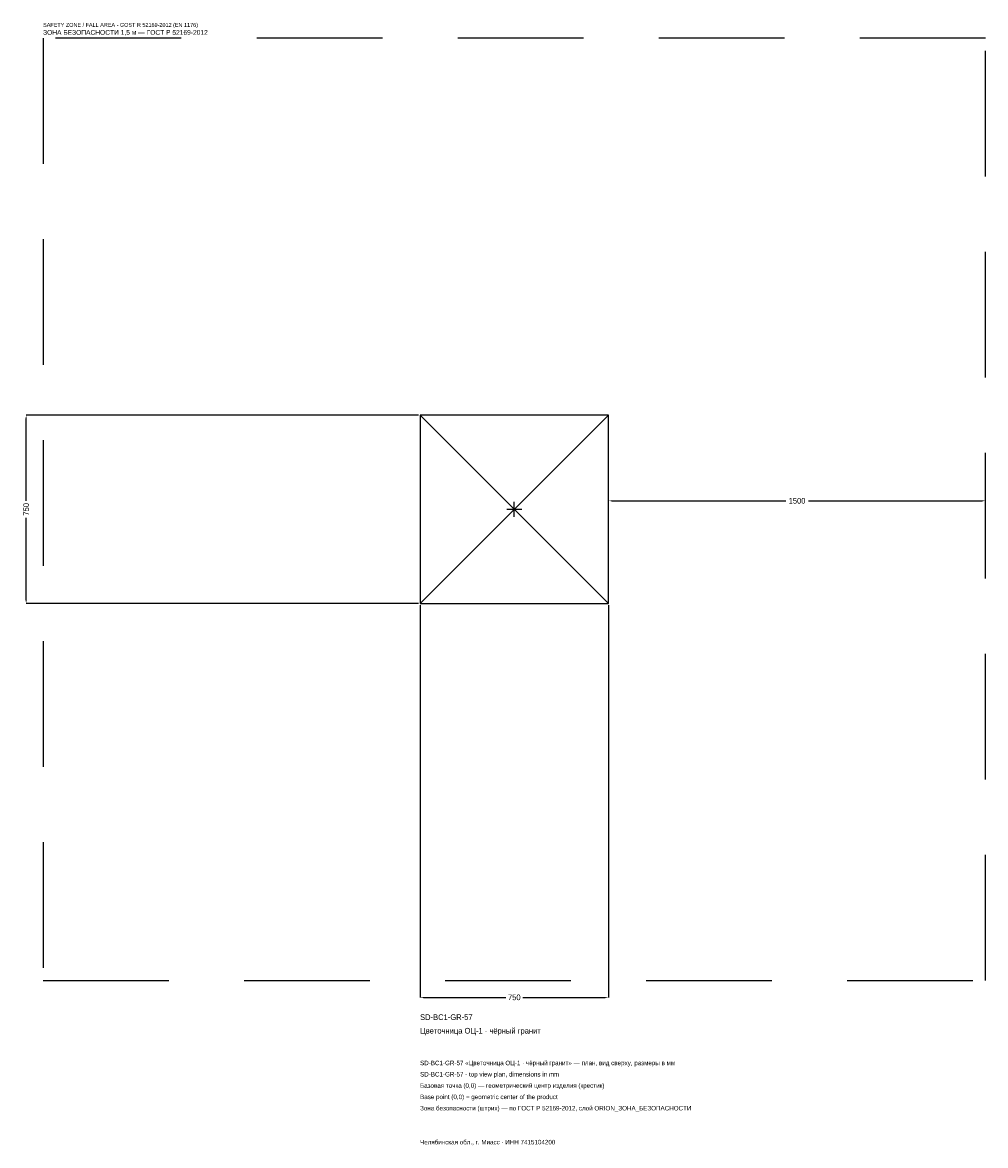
# Model space of a CAD drawing. Header units: metres. Extents: x -1957 to 1875, y -2532 to 1938.
import ezdxf

# ---------------------------------------------------------------- set-up
doc = ezdxf.new("R2010")
doc.units = ezdxf.units.M
doc.linetypes.add('DASHED', pattern=[800, 500, -300])
for name, color, linetype in [('ЗСК_ДАННЫЕ', 3, 'Continuous'), ('ЗСК_ЗОНА_БЕЗОПАСНОСТИ', 1, 'Continuous'), ('ЗСК_КОНТУР', 7, 'Continuous'), ('ЗСК_РАЗМЕРЫ', 8, 'Continuous')]:
    doc.layers.add(name, color=color, linetype=linetype)
doc.dimstyles.new('ORION', dxfattribs={"dimtxt": 22.5, "dimasz": 13.5, "dimexe": 1.25, "dimexo": 6.75, "dimtad": 1, "dimdec": 0, "dimcen": 2.5, "dimazin": 3, "dimtfac": 1, "dimtmove": 0, "dimatfit": 3})

# ---------------------------------------------------------------- blocks, each defined once
blk = doc.blocks.new('_CLOSEDFILLED')
at = {"color": 0, "linetype": 'BYBLOCK'}
blk.add_solid([(-1, 0.16), (0, 0), (-1, -0.16)], dxfattribs=at)
blk = doc.blocks.new('*D1')
for p, q in [((-375, -381.75), (-375, -1942.5)), ((375, -381.75), (375, -1942.5)), ((-361.5, -1942.5), (-33.75, -1942.5)), ((33.75, -1942.5), (361.5, -1942.5))]:
    blk.add_line(p, q)
at = {"layer": 'Defpoints'}
for p in [(-375, -375), (375, -375), (-375, -1942.5)]:
    blk.add_point(p, dxfattribs=at)
at = {"layer": 'ЗСК_РАЗМЕРЫ', "xscale": 13.5, "yscale": 13.5, "rotation": 180}
blk.add_blockref('_CLOSEDFILLED', (-375, -1942.5), dxfattribs=at)
at = {"layer": 'ЗСК_РАЗМЕРЫ', "xscale": 13.5, "yscale": 13.5}
blk.add_blockref('_CLOSEDFILLED', (375, -1942.5), dxfattribs=at)
at = {"layer": 'ЗСК_РАЗМЕРЫ', "insert": (0, -1942.5), "char_height": 22.5, "attachment_point": 5}
blk.add_mtext('750', dxfattribs=at)
blk = doc.blocks.new('*D2')
for p, q in [((-381.75, 375), (-1942.5, 375)), ((-1942.5, 33.75), (-1942.5, 361.5)), ((-1942.5, -361.5), (-1942.5, -33.75)), ((-381.75, -375), (-1942.5, -375))]:
    blk.add_line(p, q)
at = {"layer": 'Defpoints'}
for p in [(-375, 375), (-1942.5, -375), (-375, -375)]:
    blk.add_point(p, dxfattribs=at)
at = {"layer": 'ЗСК_РАЗМЕРЫ', "xscale": 13.5, "yscale": 13.5}
for p, rotation in [((-1942.5, 375), 90), ((-1942.5, -375), 270)]:
    blk.add_blockref('_CLOSEDFILLED', p, dxfattribs=dict(at, rotation=rotation))
at = {"layer": 'ЗСК_РАЗМЕРЫ', "insert": (-1942.5, 0), "char_height": 22.5, "attachment_point": 5, "rotation": 90}
blk.add_mtext('750', dxfattribs=at)
blk = doc.blocks.new('*D3')
for p, q in [((375, 6.75), (375, 33.75)), ((388.5, 33.75), (1080, 33.75)), ((1170, 33.75), (1861.5, 33.75)), ((1875, 6.75), (1875, 33.75))]:
    blk.add_line(p, q)
at = {"layer": 'Defpoints'}
for p in [(375, 33.75), (375, 0), (1875, 0)]:
    blk.add_point(p, dxfattribs=at)
at = {"layer": 'ЗСК_РАЗМЕРЫ', "xscale": 13.5, "yscale": 13.5, "rotation": 180}
blk.add_blockref('_CLOSEDFILLED', (375, 33.75), dxfattribs=at)
at = {"layer": 'ЗСК_РАЗМЕРЫ', "xscale": 13.5, "yscale": 13.5}
blk.add_blockref('_CLOSEDFILLED', (1875, 33.75), dxfattribs=at)
at = {"layer": 'ЗСК_РАЗМЕРЫ', "insert": (1125, 33.75), "char_height": 22.5, "attachment_point": 5}
blk.add_mtext('1500', dxfattribs=at)
blk = doc.blocks.new('ОРИОН SD-BC1-GR-57 Цветочница ОЦ-1 · чёрный гранит')
at = {"layer": 'ЗСК_ЗОНА_БЕЗОПАСНОСТИ', "linetype": 'DASHED'}
blk.add_lwpolyline([(-1875, -1875), (1875, -1875), (1875, 1875), (-1875, 1875)], close=True, dxfattribs=at)
at = {"layer": 'ЗСК_КОНТУР'}
for p, q in [((-375, -375), (375, 375)), ((-375, 375), (375, -375))]:
    blk.add_line(p, q, dxfattribs=at)
blk.add_lwpolyline([(-375, -375), (375, -375), (375, 375), (-375, 375)], close=True, dxfattribs=at)
at = {"layer": 'ЗСК_РАЗМЕРЫ'}
for p, q in [((-30, 0), (30, 0)), ((0, -30), (0, 30))]:
    blk.add_line(p, q, dxfattribs=at)
at = {"layer": 'ЗСК_ДАННЫЕ'}
for tag, p in [('АРТИКУЛ', (-375, -2032.5)), ('НАИМЕНОВАНИЕ', (-375, -2086.5))]:
    blk.add_attdef(tag, p, '', height=22.5, dxfattribs=at)
at = {"layer": 'ЗСК_ДАННЫЕ', "flags": 1}
for tag, p in [('ПРОИЗВОДИТЕЛЬ', (-375, -2140.5)), ('ТЕЛЕФОН', (-375, -2194.5)), ('САЙТ', (-375, -2302.5)), ('АДРЕС', (-375, -2356.5)), ('РЕКВИЗИТЫ', (-375, -2410.5)), ('ГАБАРИТЫ', (-375, -2464.5)), ('ЗОНА_БЕЗОПАСНОСТИ', (-375, -2518.5))]:
    blk.add_attdef(tag, p, '', height=22.5, dxfattribs=at)
at = {"layer": 'ЗСК_ЗОНА_БЕЗОПАСНОСТИ', "color": 1}
for s, height, p in [('SAFETY ZONE / FALL AREA - GOST R 52169-2012 (EN 1176)', 15.75, (-1875, 1920)), ('ЗОНА БЕЗОПАСНОСТИ 1,5 м — ГОСТ Р 52169-2012', 19.125, (-1875, 1888.5))]:
    blk.add_text(s, height=height, dxfattribs=at).set_placement(p)
at = {"layer": 'ЗСК_РАЗМЕРЫ'}
dim = blk.add_linear_dim(base=(-1942.5, -375), p1=(-375, -375), p2=(-375, 375), angle=90, dimstyle='ORION', dxfattribs=at)
dim.commit()
dim.dimension.update_dxf_attribs({"geometry": '*D2', "text_midpoint": (-1942.5, 0)})
for base, p1, p2, picture, middle in [((375, 33.8), (375, 0), (1875, 0), '*D3', (1125, 33.8)), ((-375, -1942.5), (-375, -375), (375, -375), '*D1', (0, -1942.5))]:
    dim = blk.add_linear_dim(base=base, p1=p1, p2=p2, dimstyle='ORION', dxfattribs=at)
    dim.commit()
    dim.dimension.update_dxf_attribs({"geometry": picture, "text_midpoint": middle})

msp = doc.modelspace()

# ---------------------------------------------------------------- block references
msp.add_blockref('ОРИОН SD-BC1-GR-57 Цветочница ОЦ-1 · чёрный гранит', (0, 0)).add_auto_attribs({'АРТИКУЛ': 'SD-BC1-GR-57', 'НАИМЕНОВАНИЕ': 'Цветочница ОЦ-1 · чёрный гранит'})

# ---------------------------------------------------------------- texts
at = {"layer": 'ЗСК_ДАННЫЕ', "color": 3}
for s, p in [('SD-BC1-GR-57 «Цветочница ОЦ-1 · чёрный гранит» — план, вид сверху, размеры в мм', (-375, -2212.5)), ('SD-BC1-GR-57 - top view plan, dimensions in mm', (-375, -2257.5)), ('Челябинская обл., г. Миасс · ИНН 7415104200', (-375, -2527.5))]:
    msp.add_text(s, height=18, dxfattribs=at).set_placement(p)
at = {"layer": 'ЗСК_ДАННЫЕ', "color": 7}
for s, p in [('Базовая точка (0,0) — геометрический центр изделия (крестик)', (-375, -2302.5)), ('Base point (0,0) = geometric center of the product', (-375, -2347.5))]:
    msp.add_text(s, height=18, dxfattribs=at).set_placement(p)
at = {"layer": 'ЗСК_ДАННЫЕ', "color": 1}
msp.add_text('Зона безопасности (штрих) — по ГОСТ Р 52169-2012, слой ORION_ЗОНА_БЕЗОПАСНОСТИ', height=18, dxfattribs=at).set_placement((-375, -2392.5))

doc.saveas('drawing.dxf')
